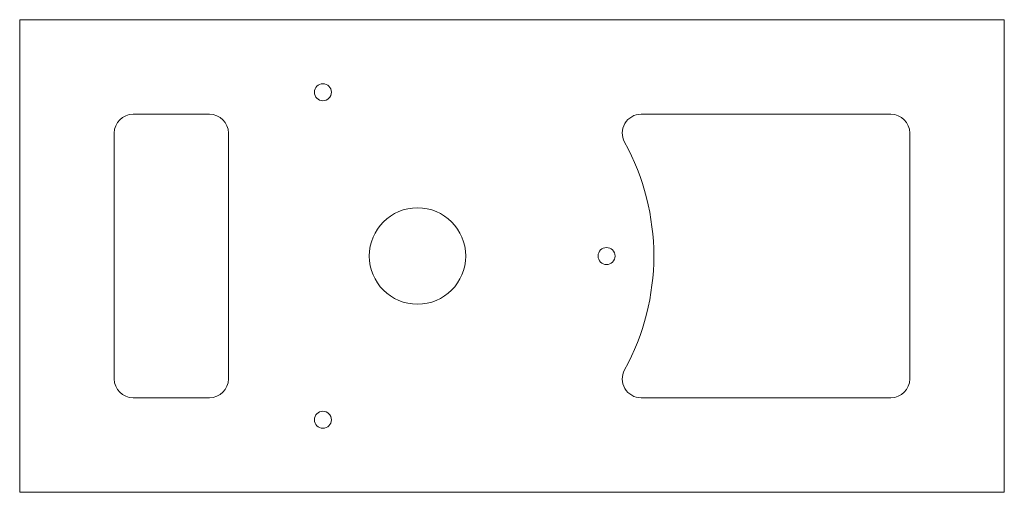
# Model space of a CAD drawing. Header units: inches. Extents: x 2.93 to 8.14, y 3.27 to 5.77.
import ezdxf

# ---------------------------------------------------------------- set-up
doc = ezdxf.new("R2010")
doc.units = ezdxf.units.IN
doc.header["$MEASUREMENT"] = 0

msp = doc.modelspace()

# ---------------------------------------------------------------- linework, layer by layer
at = {"color": 7, "linetype": 'Continuous', "lineweight": 15}
for p, q in [((2.9301, 5.7709), (8.1376, 5.7709)), ((2.9301, 3.2709), (2.9301, 5.7709)), ((8.1376, 5.7709), (8.1376, 3.2709)), ((3.5301, 5.2709), (3.9339, 5.2709)), ((6.2171, 5.2709), (7.5376, 5.2709)), ((3.4301, 3.8709), (3.4301, 5.1709)), ((4.0339, 5.1709), (4.0339, 3.8709)), ((7.6376, 5.1709), (7.6376, 3.8709)), ((3.9339, 3.7709), (3.5301, 3.7709)), ((7.5376, 3.7709), (6.2171, 3.7709)), ((8.1376, 3.2709), (2.9301, 3.2709))]:
    msp.add_line(p, q, dxfattribs=at)
for centre, radius in [((4.5339, 5.387), 0.045), ((5.0339, 4.5209), 0.255), ((6.0339, 4.5209), 0.045), ((4.5339, 3.6549), 0.045)]:
    msp.add_circle(centre, radius, dxfattribs=at)
for centre, radius, start, end in [((3.5301, 5.1709), 0.1, 90, 180), ((3.9339, 5.1709), 0.1, 0, 90), ((6.2171, 5.1709), 0.1, 90, 208.7822), ((7.5376, 5.1709), 0.1, 0, 90), ((5.0339, 4.5209), 1.25, 331.2178, 28.7822), ((6.2171, 3.8709), 0.1, 151.2178, 270), ((3.5301, 3.8709), 0.1, 180, 270), ((3.9339, 3.8709), 0.1, 270, 0), ((7.5376, 3.8709), 0.1, 270, 0)]:
    msp.add_arc(centre, radius, start, end, dxfattribs=at)

doc.saveas('drawing.dxf')
